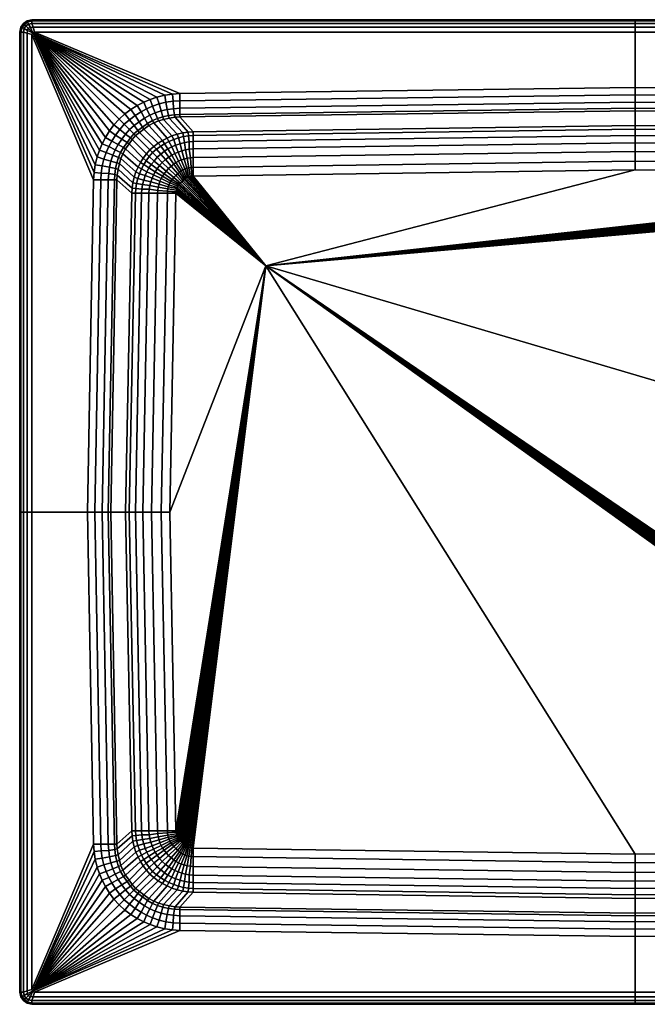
# Model space of a CAD drawing. Extents: x 0 to 1000, y 0 to 800.
# Tile 1 of 2: x 0 to 510, y 0 to 800. Entities that reach past the tile are written whole.
import ezdxf

# ---------------------------------------------------------------- set-up
doc = ezdxf.new("R2010")
doc.units = 0
doc.header["$MEASUREMENT"] = 0
doc.layers.get('0').update_dxf_attribs({"linetype": 'CONTINUOUS'})

msp = doc.modelspace()

# ---------------------------------------------------------------- meshes
mesh = msp.add_polyface()
corners = [(7.2601, 796.358, 208), (6.0193, 799.166, 211), (10, 800, 211), (10, 797, 208), (5, 795, 208), (3, 797, 211), (5.994, 799.15, 230), (10, 800, 230), (3, 797, 230), (6.3843, 798.035, 234), (10, 799, 234), (4, 796, 234), (7.2445, 796.352, 237), (10, 797, 237), (5, 795, 237), (8.6834, 793.624, 239), (11, 794, 239), (7, 793, 239), (10.7179, 789.224, 240), (12, 790, 240), (3, 790, 208), (0, 790, 211), (0.8343, 793.981, 211), (3.6416, 792.74, 208), (0, 790, 230), (0.8497, 794.006, 230), (1, 790, 234), (1.9645, 793.616, 234), (3, 790, 237), (3.6478, 792.756, 237), (6, 789, 239), (6.3759, 791.317, 239), (10, 788, 240), (60.4975, 675.893, 240), (60, 670, 240), (61.4099, 682.185, 240), (62.9306, 688.477, 240), (64.7554, 693.956, 240), (66.9992, 699.167, 240), (69.7229, 704.409, 240), (5.994, 799.15), (6.0193, 799.166, 205), (10, 800, 205), (10, 800), (3, 797), (3, 797, 205), (7.2445, 796.352, 208), (0, 790), (0, 790, 205), (0.8343, 793.981, 205), (0.8497, 794.006), (3.6478, 792.755, 208)]
mesh.append_faces([[corners[k] for k in face] for face in [(0, 1, 2, 3), (4, 5, 1, 0), (1, 6, 7, 2), (5, 8, 6, 1), (6, 9, 10, 7), (8, 11, 9, 6), (9, 12, 13, 10), (11, 14, 12, 9), (12, 15, 16, 13), (14, 17, 15, 12), (15, 18, 19, 16), (17, 18, 15), (20, 21, 22, 23), (4, 23, 22, 5), (21, 24, 25, 22), (5, 22, 25, 8), (24, 26, 27, 25), (8, 25, 27, 11), (26, 28, 29, 27), (11, 27, 29, 14), (28, 30, 31, 29), (14, 29, 31, 17), (30, 32, 18, 31), (17, 31, 18), (33, 18, 32, 34), (35, 18, 33), (36, 18, 35), (37, 18, 36), (38, 18, 37), (39, 18, 38), (40, 41, 42, 43), (44, 45, 41, 40), (41, 46, 3, 42), (45, 4, 46, 41), (47, 48, 49, 50), (50, 49, 45, 44), (48, 20, 51, 49), (49, 51, 4, 45)]])
mesh = msp.add_polyface()
corners = [(10, 797, 208), (10, 800, 211), (500, 800, 211), (500, 797, 208), (10, 800, 230), (500, 800, 230), (10, 799, 234), (500, 799, 234), (10, 797, 237), (500, 797, 237), (11, 794, 239), (500, 794, 239), (12, 790, 240), (500, 790, 240), (130, 740, 240), (500, 745, 240), (130, 734, 239), (500, 739, 239), (130, 728, 236), (500, 733, 236), (124.614, 733.724, 239), (125.02, 727.641, 236), (130, 723, 231), (500, 728, 231), (125.828, 722.715, 231), (130, 721, 225), (500, 726, 225), (126.332, 720.7, 225), (141, 709, 130), (500, 714, 130), (136.778, 708.648, 130), (121.34, 719.98, 225), (132.487, 707.98, 130), (141, 706, 116), (500, 711, 116), (137.168, 705.642, 116), (132.988, 705.03, 116), (128.029, 706.867, 130), (129.032, 704.084, 116), (141, 701, 104), (500, 706, 104), (137.725, 700.688, 104), (133.88, 700.187, 104), (130.42, 699.179, 104), (125.132, 702.748, 116), (126.686, 698.01, 104), (141, 695, 97), (500, 700, 97), (137.831, 694.765, 97), (134.71, 694.375, 97), (131.646, 693.54, 97), (128.804, 692.483, 97), (141, 688, 93), (500, 693, 93), (138.778, 687.79, 93), (136.159, 687.512, 93), (133.652, 686.788, 93), (131.255, 686.064, 93), (126.129, 691.369, 97), (129, 685, 93), (10, 800), (10, 800, 205), (500, 800, 205), (500, 800)]
mesh.append_faces([[corners[k] for k in face] for face in [(0, 1, 2, 3), (1, 4, 5, 2), (4, 6, 7, 5), (6, 8, 9, 7), (8, 10, 11, 9), (10, 12, 13, 11), (14, 15, 13, 12), (15, 14, 16, 17), (17, 16, 18, 19), (16, 20, 21, 18), (19, 18, 22, 23), (18, 21, 24, 22), (23, 22, 25, 26), (22, 24, 27, 25), (26, 25, 28, 29), (25, 27, 30, 28), (27, 31, 32, 30), (29, 28, 33, 34), (28, 30, 35, 33), (30, 32, 36, 35), (32, 37, 38, 36), (34, 33, 39, 40), (33, 35, 41, 39), (35, 36, 42, 41), (36, 38, 43, 42), (38, 44, 45, 43), (40, 39, 46, 47), (39, 41, 48, 46), (41, 42, 49, 48), (42, 43, 50, 49), (43, 45, 51, 50), (47, 46, 52, 53), (46, 48, 54, 52), (48, 49, 55, 54), (49, 50, 56, 55), (50, 51, 57, 56), (51, 58, 59, 57), (60, 61, 62, 63), (61, 0, 3, 62)]])
mesh = msp.add_polyface()
corners = [(873, 659, 90), (200, 600, 90), (878, 400, 90), (872.866, 660.004, 90), (872.64, 661.421, 90), (872.287, 662.837, 90), (871.965, 663.642, 90), (871.451, 664.639, 90), (870.772, 665.606, 90), (870.149, 666.406, 90), (869.325, 667.274, 90), (868.279, 668.364, 90), (870, 740, 240), (500, 745, 240), (500, 739, 239), (870, 734, 239), (500, 733, 236), (870, 728, 236), (500, 728, 231), (870, 723, 231), (500, 726, 225), (870, 721, 225), (500, 714, 130), (859, 709, 130), (500, 711, 116), (859, 706, 116), (500, 706, 104), (859, 701, 104), (500, 700, 97), (859, 695, 97), (500, 693, 93), (859, 688, 93), (500, 685, 91), (859, 680, 91), (500, 678, 90), (859, 673, 90), (860.004, 672.866, 90), (861.421, 672.64, 90), (862.837, 672.287, 90), (863.642, 671.965, 90), (864.639, 671.451, 90), (865.585, 670.832, 90), (866.409, 670.121, 90), (867.299, 669.32, 90), (988, 790, 240), (500, 790, 240), (500, 797, 208), (500, 800, 211), (990, 800, 211), (990, 797, 208), (500, 800, 230), (990, 800, 230), (500, 799, 234), (990, 799, 234), (500, 797, 237), (990, 797, 237), (500, 794, 239), (989, 794, 239)]
mesh.append_faces([[corners[k] for k in face] for face in [(0, 1, 2), (3, 1, 0), (4, 1, 3), (5, 1, 4), (6, 1, 5), (7, 1, 6), (8, 1, 7), (9, 1, 8), (10, 1, 9), (11, 1, 10), (12, 13, 14, 15), (15, 14, 16, 17), (17, 16, 18, 19), (19, 18, 20, 21), (21, 20, 22, 23), (23, 22, 24, 25), (25, 24, 26, 27), (27, 26, 28, 29), (29, 28, 30, 31), (31, 30, 32, 33), (33, 32, 34, 35), (35, 34, 1), (36, 35, 1), (37, 36, 1), (38, 37, 1), (39, 38, 1), (40, 39, 1), (41, 40, 1), (42, 41, 1), (43, 42, 1), (11, 43, 1), (13, 12, 44, 45), (46, 47, 48, 49), (47, 50, 51, 48), (50, 52, 53, 51), (52, 54, 55, 53), (54, 56, 57, 55), (56, 45, 44, 57)]])
mesh = msp.add_polyface()
corners = [(873.217, 673.318, 91), (868.279, 668.364, 90), (869.325, 667.274, 90), (874.799, 671.686, 91), (874.98, 727.641, 236), (870, 728, 236), (870, 723, 231), (874.172, 722.715, 231), (870, 721, 225), (873.668, 720.7, 225), (859, 709, 130), (863.222, 708.648, 130), (878.66, 719.98, 225), (867.513, 707.98, 130), (859, 706, 116), (862.832, 705.642, 116), (867.012, 705.03, 116), (870.968, 704.084, 116), (871.971, 706.867, 130), (859, 701, 104), (862.275, 700.688, 104), (866.12, 700.187, 104), (869.58, 699.179, 104), (873.314, 698.01, 104), (874.868, 702.748, 116), (859, 695, 97), (862.169, 694.765, 97), (865.29, 694.375, 97), (868.354, 693.54, 97), (871.196, 692.483, 97), (859, 688, 93), (861.222, 687.79, 93), (863.841, 687.512, 93), (866.349, 686.788, 93), (868.745, 686.064, 93), (873.871, 691.369, 97), (871, 685, 93), (859, 680, 91), (860.777, 679.875, 91), (862.483, 679.65, 91), (864.253, 679.297, 91), (865.847, 678.822, 91), (867.504, 678.01, 91), (873, 684, 93), (868.745, 677.152, 91), (874.874, 682.669, 93), (870.193, 676.094, 91), (859, 673, 90), (860.004, 672.866, 90), (861.421, 672.64, 90), (862.837, 672.287, 90), (863.642, 671.965, 90), (864.639, 671.451, 90), (865.585, 670.832, 90), (866.409, 670.121, 90), (871.61, 674.793, 91), (867.299, 669.32, 90), (500, 800), (500, 800, 205), (990, 800, 205), (990, 800), (500, 797, 208), (990, 797, 208)]
mesh.append_faces([[corners[k] for k in face] for face in [(0, 1, 2, 3), (4, 5, 6, 7), (7, 6, 8, 9), (9, 8, 10, 11), (12, 9, 11, 13), (11, 10, 14, 15), (13, 11, 15, 16), (13, 16, 17, 18), (15, 14, 19, 20), (16, 15, 20, 21), (16, 21, 22, 17), (17, 22, 23, 24), (20, 19, 25, 26), (21, 20, 26, 27), (22, 21, 27, 28), (23, 22, 28, 29), (26, 25, 30, 31), (27, 26, 31, 32), (28, 27, 32, 33), (29, 28, 33, 34), (35, 29, 34, 36), (31, 30, 37, 38), (32, 31, 38, 39), (33, 32, 39, 40), (34, 33, 40, 41), (36, 34, 41, 42), (43, 36, 42, 44), (45, 43, 44, 46), (38, 37, 47, 48), (39, 38, 48, 49), (40, 39, 49, 50), (41, 40, 50, 51), (42, 41, 51, 52), (44, 42, 52, 53), (46, 44, 53, 54), (55, 46, 54, 56), (0, 55, 56, 1), (57, 58, 59, 60), (58, 61, 62, 59)]])
mesh = msp.add_polyface()
corners = [(55, 400, 240), (61, 400, 239), (66, 670, 239), (60, 670, 240), (66.276, 675.386, 239), (60.4975, 675.893, 240), (67, 400, 236), (72, 670, 236), (72.3587, 674.98, 236), (72, 400, 231), (77, 670, 231), (77.2852, 674.172, 231), (74, 400, 225), (79, 670, 225), (79.3002, 673.668, 225), (86, 400, 130), (91, 659, 130), (91.3516, 663.222, 130), (92.0196, 667.513, 130), (80.0205, 678.66, 225), (93.133, 671.971, 130), (80.9776, 683.248, 225), (89, 400, 116), (94, 659, 116), (94.3576, 662.832, 116), (94.97, 667.012, 116), (95.9163, 670.968, 116), (97.2523, 674.868, 116), (94.4133, 676.261, 130), (94, 400, 104), (99, 659, 104), (99.312, 662.275, 104), (99.813, 666.12, 104), (100.821, 669.58, 104), (101.99, 673.314, 104), (100, 400, 97), (105, 659, 97), (105.235, 662.169, 97), (105.625, 665.29, 97), (106.46, 668.354, 97), (107.517, 671.196, 97), (108.631, 673.871, 97), (103.381, 676.434, 104), (107, 400, 93), (112, 659, 93), (3, 400, 208), (0, 400, 211), (0, 790, 211), (3, 790, 208), (0, 400, 230), (0, 790, 230), (1, 400, 234), (1, 790, 234), (3, 400, 237), (3, 790, 237), (6, 400, 239), (6, 789, 239), (10, 400, 240), (10, 788, 240), (0, 400), (0, 400, 205), (0, 790, 205), (0, 790)]
mesh.append_faces([[corners[k] for k in face] for face in [(0, 1, 2, 3), (3, 2, 4, 5), (1, 6, 7, 2), (2, 7, 8, 4), (6, 9, 10, 7), (7, 10, 11, 8), (9, 12, 13, 10), (10, 13, 14, 11), (12, 15, 16, 13), (13, 16, 17, 14), (14, 17, 18, 19), (19, 18, 20, 21), (15, 22, 23, 16), (16, 23, 24, 17), (17, 24, 25, 18), (18, 25, 26, 20), (20, 26, 27, 28), (22, 29, 30, 23), (23, 30, 31, 24), (24, 31, 32, 25), (25, 32, 33, 26), (26, 33, 34, 27), (29, 35, 36, 30), (30, 36, 37, 31), (31, 37, 38, 32), (32, 38, 39, 33), (33, 39, 40, 34), (34, 40, 41, 42), (35, 43, 44, 36), (45, 46, 47, 48), (46, 49, 50, 47), (49, 51, 52, 50), (51, 53, 54, 52), (53, 55, 56, 54), (55, 57, 58, 56), (3, 58, 57, 0), (59, 60, 61, 62), (60, 45, 48, 61)]])
mesh = msp.add_polyface()
corners = [(124.107, 739.502, 240), (130, 740, 240), (12, 790, 240), (10.7179, 789.224, 240), (117.815, 738.59, 240), (111.523, 737.069, 240), (106.044, 735.245, 240), (100.833, 733.001, 240), (95.5914, 730.277, 240), (90.2518, 726.987, 240), (85.5451, 723.383, 240), (80.8306, 719.095, 240), (103.087, 727.601, 239), (108.029, 729.717, 239), (98.5949, 725.149, 239), (93.7492, 722.024, 239), (89.3328, 718.715, 239), (85, 715, 239), (101.423, 719.953, 236), (105.71, 722.392, 236), (97, 717, 236), (93, 714, 236), (89.2534, 710.865, 236), (103.834, 715.652, 231), (108, 718, 231), (99.6927, 712.799, 231), (96.0764, 709.961, 231), (92.8, 707.2, 231), (104.896, 713.989, 225), (108.914, 716.139, 225), (100.812, 711.165, 225), (97.2532, 708.47, 225), (94.2, 705.8, 225), (109, 697, 130), (112.427, 699.575, 130), (69.7229, 704.409, 240), (74.8509, 701.405, 239), (77.9761, 706.251, 239), (73.0133, 709.748, 240), (81.2851, 710.667, 239), (76.6165, 714.455, 240), (80.0471, 698.577, 236), (83, 703, 236), (86, 707, 236), (87.2008, 700.307, 231), (90.0394, 703.924, 231), (91.5304, 702.747, 225)]
mesh.append_faces([[corners[k] for k in face] for face in [(0, 1, 2, 3), (4, 0, 3), (5, 4, 3), (6, 5, 3), (7, 6, 3), (8, 7, 3), (9, 8, 3), (10, 9, 3), (11, 10, 3), (6, 7, 12, 13), (7, 8, 14, 12), (8, 9, 15, 14), (9, 10, 16, 15), (10, 11, 17, 16), (12, 14, 18, 19), (14, 15, 20, 18), (15, 16, 21, 20), (16, 17, 22, 21), (19, 18, 23, 24), (18, 20, 25, 23), (20, 21, 26, 25), (21, 22, 27, 26), (24, 23, 28, 29), (23, 25, 30, 28), (25, 26, 31, 30), (26, 27, 32, 31), (30, 31, 33, 34), (35, 36, 37, 38), (38, 37, 39, 40), (40, 39, 17, 11), (36, 41, 42, 37), (37, 42, 43, 39), (39, 43, 22, 17), (42, 44, 45, 43), (43, 45, 27, 22), (45, 46, 32, 27), (38, 3, 35), (40, 3, 38), (11, 3, 40)]])
mesh = msp.add_polyface()
corners = [(130, 740, 240), (124.107, 739.502, 240), (124.614, 733.724, 239), (130, 734, 239), (117.815, 738.59, 240), (118.627, 732.913, 239), (111.523, 737.069, 240), (113.273, 731.53, 239), (106.044, 735.245, 240), (108.029, 729.717, 239), (119.828, 726.997, 236), (125.02, 727.641, 236), (115, 726, 236), (110.096, 724.276, 236), (103.087, 727.601, 239), (105.71, 722.392, 236), (120.836, 722.045, 231), (125.828, 722.715, 231), (116.248, 721.088, 231), (112.012, 719.728, 231), (108, 718, 231), (121.34, 719.98, 225), (126.332, 720.7, 225), (116.752, 719.022, 225), (112.869, 717.813, 225), (108.914, 716.139, 225), (128.029, 706.867, 130), (132.487, 707.98, 130), (123.739, 705.587, 130), (119.727, 703.861, 130), (104.896, 713.989, 225), (115.937, 701.801, 130), (100.812, 711.165, 225), (112.427, 699.575, 130), (125.132, 702.748, 116), (129.032, 704.084, 116), (121.287, 701.078, 116), (117.771, 699.235, 116), (114.595, 697.287, 116), (109, 697, 130), (111.251, 694.837, 116), (105.793, 694.183, 130), (108, 692, 116), (123.566, 696.619, 104), (126.686, 698.01, 104), (120.39, 695.06, 104), (117.548, 693.112, 104), (114.817, 690.829, 104), (111.749, 688.188, 104), (126.129, 691.369, 97), (128.804, 692.483, 97), (123.51, 689.922, 97), (121.17, 688.363, 97), (118.439, 686.415, 97), (127, 684, 93), (129, 685, 93), (105.163, 688.749, 116), (109.171, 685.183, 104)]
mesh.append_faces([[corners[k] for k in face] for face in [(0, 1, 2, 3), (1, 4, 5, 2), (4, 6, 7, 5), (6, 8, 9, 7), (2, 5, 10, 11), (5, 7, 12, 10), (7, 9, 13, 12), (9, 14, 15, 13), (11, 10, 16, 17), (10, 12, 18, 16), (12, 13, 19, 18), (13, 15, 20, 19), (17, 16, 21, 22), (16, 18, 23, 21), (18, 19, 24, 23), (19, 20, 25, 24), (21, 23, 26, 27), (23, 24, 28, 26), (24, 25, 29, 28), (25, 30, 31, 29), (30, 32, 33, 31), (26, 28, 34, 35), (28, 29, 36, 34), (29, 31, 37, 36), (31, 33, 38, 37), (33, 39, 40, 38), (39, 41, 42, 40), (34, 36, 43, 44), (36, 37, 45, 43), (37, 38, 46, 45), (38, 40, 47, 46), (40, 42, 48, 47), (44, 43, 49, 50), (43, 45, 51, 49), (45, 46, 52, 51), (46, 47, 53, 52), (49, 51, 54, 55), (56, 57, 48, 42)]])
mesh = msp.add_polyface()
corners = [(97.2532, 708.47, 225), (94.2, 705.8, 225), (105.793, 694.183, 130), (109, 697, 130), (60.4975, 675.893, 240), (66.276, 675.386, 239), (67.0871, 681.373, 239), (61.4099, 682.185, 240), (68.4698, 686.727, 239), (62.9306, 688.477, 240), (70.2833, 691.971, 239), (64.7554, 693.956, 240), (72.399, 696.913, 239), (66.9992, 699.167, 240), (74.8509, 701.405, 239), (69.7229, 704.409, 240), (72.3587, 674.98, 236), (73.0034, 680.172, 236), (74, 685, 236), (75.7236, 689.904, 236), (77.6084, 694.29, 236), (80.0471, 698.577, 236), (77.2852, 674.172, 231), (77.9551, 679.164, 231), (78.9122, 683.752, 231), (80.2723, 687.988, 231), (82, 692, 231), (84.348, 696.166, 231), (87.2008, 700.307, 231), (83, 703, 236), (79.3002, 673.668, 225), (80.0205, 678.66, 225), (80.9776, 683.248, 225), (82.1865, 687.131, 225), (83.8606, 691.086, 225), (86.011, 695.104, 225), (88.8352, 699.188, 225), (91.5304, 702.747, 225), (90.0394, 703.924, 231), (93.133, 671.971, 130), (94.4133, 676.261, 130), (96.139, 680.273, 130), (98.1987, 684.063, 130), (100.425, 687.573, 130), (103, 691, 130), (97.2523, 674.868, 116), (98.9223, 678.713, 116), (100.765, 682.229, 116), (102.713, 685.406, 116), (105.163, 688.749, 116), (108, 692, 116), (101.99, 673.314, 104), (103.381, 676.434, 104), (104.94, 679.61, 104), (106.888, 682.452, 104), (109.171, 685.183, 104)]
mesh.append_faces([[corners[k] for k in face] for face in [(0, 1, 2, 3), (4, 5, 6, 7), (7, 6, 8, 9), (9, 8, 10, 11), (11, 10, 12, 13), (13, 12, 14, 15), (5, 16, 17, 6), (6, 17, 18, 8), (8, 18, 19, 10), (10, 19, 20, 12), (12, 20, 21, 14), (16, 22, 23, 17), (17, 23, 24, 18), (18, 24, 25, 19), (19, 25, 26, 20), (20, 26, 27, 21), (21, 27, 28, 29), (22, 30, 31, 23), (23, 31, 32, 24), (24, 32, 33, 25), (25, 33, 34, 26), (26, 34, 35, 27), (27, 35, 36, 28), (28, 36, 37, 38), (32, 39, 40, 33), (33, 40, 41, 34), (34, 41, 42, 35), (35, 42, 43, 36), (36, 43, 44, 37), (37, 44, 2, 1), (40, 45, 46, 41), (41, 46, 47, 42), (42, 47, 48, 43), (43, 48, 49, 44), (44, 49, 50, 2), (45, 51, 52, 46), (46, 52, 53, 47), (47, 53, 54, 48), (48, 54, 55, 49)]])
mesh = msp.add_polyface()
corners = [(114.817, 690.829, 104), (111.749, 688.188, 104), (115.795, 684.1, 97), (118.439, 686.415, 97), (123.51, 689.922, 97), (121.17, 688.363, 97), (125.126, 682.669, 93), (127, 684, 93), (123, 681, 93), (120.796, 679.15, 93), (128.39, 674.793, 91), (129.807, 676.094, 91), (126.783, 673.318, 91), (103.381, 676.434, 104), (108.631, 673.871, 97), (110.078, 676.49, 97), (104.94, 679.61, 104), (111.637, 678.83, 97), (106.888, 682.452, 104), (113.585, 681.561, 97), (109.171, 685.183, 104), (105, 659, 97), (112, 659, 93), (112.21, 661.222, 93), (105.235, 662.169, 97), (112.488, 663.841, 93), (105.625, 665.29, 97), (113.212, 666.349, 93), (106.46, 668.354, 97), (113.936, 668.745, 93), (107.517, 671.196, 97), (115, 671, 93), (116, 673, 93), (117.331, 674.874, 93), (119, 677, 93), (107, 400, 93), (115, 400, 91), (120, 659, 91), (120.125, 660.777, 91), (120.35, 662.483, 91), (120.703, 664.253, 91), (121.178, 665.847, 91), (121.99, 667.504, 91), (122.848, 668.745, 91), (123.906, 670.193, 91), (125.201, 671.686, 91), (122, 400, 90), (127, 659, 90), (127.134, 660.004, 90), (127.36, 661.421, 90), (127.713, 662.837, 90), (128.035, 663.642, 90), (128.549, 664.639, 90), (129.228, 665.606, 90), (129.851, 666.406, 90), (130.675, 667.274, 90)]
mesh.append_faces([[corners[k] for k in face] for face in [(0, 1, 2, 3), (4, 5, 6, 7), (5, 3, 8, 6), (3, 2, 9, 8), (6, 8, 10, 11), (8, 9, 12, 10), (13, 14, 15, 16), (16, 15, 17, 18), (18, 17, 19, 20), (20, 19, 2, 1), (21, 22, 23, 24), (24, 23, 25, 26), (26, 25, 27, 28), (28, 27, 29, 30), (30, 29, 31, 14), (14, 31, 32, 15), (15, 32, 33, 17), (17, 33, 34, 19), (19, 34, 9, 2), (35, 36, 37, 22), (22, 37, 38, 23), (23, 38, 39, 25), (25, 39, 40, 27), (27, 40, 41, 29), (29, 41, 42, 31), (31, 42, 43, 32), (32, 43, 44, 33), (33, 44, 45, 34), (34, 45, 12, 9), (36, 46, 47, 37), (37, 47, 48, 38), (38, 48, 49, 39), (40, 39, 49, 50), (41, 40, 50, 51), (42, 41, 51, 52), (43, 42, 52, 53), (44, 43, 53, 54), (45, 44, 54, 55)]])
mesh = msp.add_polyface()
corners = [(141, 688, 93), (141, 680, 91), (500, 685, 91), (500, 693, 93), (138.778, 687.79, 93), (139.223, 679.875, 91), (136.159, 687.512, 93), (137.517, 679.65, 91), (133.652, 686.788, 93), (135.747, 679.297, 91), (131.255, 686.064, 93), (134.153, 678.822, 91), (129, 685, 93), (132.496, 678.01, 91), (127, 684, 93), (131.255, 677.152, 91), (125.126, 682.669, 93), (129.807, 676.094, 91), (141, 673, 90), (500, 678, 90), (139.996, 672.866, 90), (138.579, 672.64, 90), (137.163, 672.287, 90), (136.358, 671.965, 90), (135.361, 671.451, 90), (134.415, 670.832, 90), (133.591, 670.121, 90), (128.39, 674.793, 91), (132.701, 669.32, 90), (126.783, 673.318, 91), (131.721, 668.364, 90), (200, 600, 90), (125.201, 671.686, 91), (130.675, 667.274, 90), (122, 400, 90), (127, 659, 90), (127.134, 660.004, 90), (127.36, 661.421, 90), (127.713, 662.837, 90), (128.035, 663.642, 90), (128.549, 664.639, 90), (129.228, 665.606, 90), (129.851, 666.406, 90)]
mesh.append_faces([[corners[k] for k in face] for face in [(0, 1, 2, 3), (0, 4, 5, 1), (4, 6, 7, 5), (6, 8, 9, 7), (8, 10, 11, 9), (10, 12, 13, 11), (12, 14, 15, 13), (14, 16, 17, 15), (1, 18, 19, 2), (5, 20, 18, 1), (7, 21, 20, 5), (9, 22, 21, 7), (11, 23, 22, 9), (13, 24, 23, 11), (15, 25, 24, 13), (17, 26, 25, 15), (27, 28, 26, 17), (29, 30, 28, 27), (18, 31, 19), (20, 31, 18), (21, 31, 20), (22, 31, 21), (23, 31, 22), (24, 31, 23), (25, 31, 24), (26, 31, 25), (28, 31, 26), (30, 31, 28), (29, 32, 33, 30), (34, 31, 35), (36, 35, 31), (37, 36, 31), (38, 37, 31), (39, 38, 31), (40, 39, 31), (41, 40, 31), (42, 41, 31), (33, 42, 31), (30, 33, 31)]])
mesh = msp.add_polyface()
corners = [(112, 141, 93), (120, 141, 91), (115, 400, 91), (107, 400, 93), (112.21, 138.778, 93), (120.125, 139.223, 91), (112.488, 136.159, 93), (120.35, 137.517, 91), (113.212, 133.652, 93), (120.703, 135.747, 91), (113.936, 131.255, 93), (121.178, 134.153, 91), (115, 129, 93), (121.99, 132.496, 91), (116, 127, 93), (122.848, 131.255, 91), (117.331, 125.126, 93), (123.906, 129.807, 91), (127, 141, 90), (122, 400, 90), (127.134, 139.996, 90), (127.36, 138.579, 90), (127.713, 137.163, 90), (128.035, 136.358, 90), (128.549, 135.361, 90), (129.228, 134.394, 90), (129.851, 133.594, 90), (125.201, 128.314, 91), (130.675, 132.726, 90), (126.783, 126.682, 91), (131.721, 131.636, 90), (200, 600, 90), (128.39, 125.207, 91), (132.701, 130.68, 90), (141, 127, 90), (500, 122, 90), (139.996, 127.134, 90), (138.579, 127.36, 90), (137.163, 127.713, 90), (136.358, 128.035, 90), (135.361, 128.549, 90), (134.415, 129.168, 90), (133.591, 129.879, 90)]
mesh.append_faces([[corners[k] for k in face] for face in [(0, 1, 2, 3), (4, 5, 1, 0), (6, 7, 5, 4), (6, 8, 9, 7), (8, 10, 11, 9), (10, 12, 13, 11), (12, 14, 15, 13), (14, 16, 17, 15), (1, 18, 19, 2), (5, 20, 18, 1), (7, 21, 20, 5), (7, 9, 22, 21), (9, 11, 23, 22), (11, 13, 24, 23), (13, 15, 25, 24), (15, 17, 26, 25), (17, 27, 28, 26), (27, 29, 30, 28), (18, 31, 19), (20, 31, 18), (21, 31, 20), (22, 31, 21), (23, 31, 22), (24, 31, 23), (25, 31, 24), (26, 31, 25), (28, 31, 26), (30, 31, 28), (32, 33, 30, 29), (34, 35, 31), (36, 34, 31), (37, 36, 31), (38, 37, 31), (39, 38, 31), (40, 39, 31), (41, 40, 31), (42, 41, 31), (33, 42, 31), (30, 33, 31)]])
mesh = msp.add_polyface()
corners = [(859, 112, 93), (859, 120, 91), (500, 115, 91), (500, 107, 93), (861.222, 112.21, 93), (860.777, 120.125, 91), (863.841, 112.488, 93), (862.483, 120.35, 91), (866.349, 113.212, 93), (864.253, 120.703, 91), (868.745, 113.936, 93), (865.847, 121.178, 91), (871, 115, 93), (867.504, 121.99, 91), (873, 116, 93), (868.745, 122.848, 91), (859, 127, 90), (500, 122, 90), (860.004, 127.134, 90), (861.421, 127.36, 90), (862.837, 127.713, 90), (863.642, 128.035, 90), (864.639, 128.549, 90), (865.585, 129.168, 90), (870.193, 123.906, 91), (866.409, 129.879, 90), (871.61, 125.207, 91), (867.299, 130.68, 90), (873.217, 126.682, 91), (868.279, 131.636, 90), (200, 600, 90), (874.799, 128.314, 91), (869.325, 132.726, 90), (873, 141, 90), (878, 400, 90), (872.866, 139.996, 90), (872.64, 138.579, 90), (872.287, 137.163, 90), (871.965, 136.358, 90), (871.451, 135.361, 90), (870.772, 134.394, 90), (870.149, 133.594, 90)]
mesh.append_faces([[corners[k] for k in face] for face in [(0, 1, 2, 3), (4, 5, 1, 0), (6, 7, 5, 4), (8, 9, 7, 6), (10, 11, 9, 8), (12, 13, 11, 10), (14, 15, 13, 12), (1, 16, 17, 2), (5, 18, 16, 1), (7, 19, 18, 5), (9, 20, 19, 7), (11, 21, 20, 9), (13, 22, 21, 11), (15, 23, 22, 13), (24, 25, 23, 15), (26, 27, 25, 24), (28, 29, 27, 26), (16, 30, 17), (18, 30, 16), (19, 30, 18), (20, 30, 19), (21, 30, 20), (22, 30, 21), (23, 30, 22), (25, 30, 23), (27, 30, 25), (29, 30, 27), (28, 31, 32, 29), (33, 34, 30), (35, 33, 30), (36, 35, 30), (37, 36, 30), (38, 37, 30), (39, 38, 30), (40, 39, 30), (41, 40, 30), (32, 41, 30), (29, 32, 30)]])
mesh = msp.add_polyface()
corners = [(55, 400, 240), (10, 400, 240), (10, 12, 240), (60, 130, 240), (3, 10, 208), (0, 10, 211), (0, 400, 211), (3, 400, 208), (0, 10, 230), (0, 400, 230), (1, 10, 234), (1, 400, 234), (3, 10, 237), (3, 400, 237), (6, 11, 239), (6, 400, 239), (66, 130, 239), (61, 400, 239), (72, 130, 236), (67, 400, 236), (66.276, 124.614, 239), (72.3587, 125.02, 236), (77, 130, 231), (72, 400, 231), (77.2852, 125.828, 231), (79, 130, 225), (74, 400, 225), (79.3002, 126.332, 225), (91, 141, 130), (86, 400, 130), (91.3516, 136.778, 130), (80.0205, 121.34, 225), (92.0196, 132.487, 130), (94, 141, 116), (89, 400, 116), (94.3576, 137.168, 116), (94.97, 132.988, 116), (93.133, 128.029, 130), (95.9163, 129.032, 116), (99, 141, 104), (94, 400, 104), (99.312, 137.725, 104), (99.813, 133.88, 104), (100.821, 130.42, 104), (97.2523, 125.132, 116), (101.99, 126.686, 104), (105, 141, 97), (100, 400, 97), (105.235, 137.831, 97), (105.625, 134.71, 97), (106.46, 131.646, 97), (107.517, 128.804, 97), (112, 141, 93), (107, 400, 93), (112.21, 138.778, 93), (112.488, 136.159, 93), (113.212, 133.652, 93), (113.936, 131.255, 93), (108.631, 126.129, 97), (115, 129, 93), (0, 10), (0, 10, 205), (0, 400, 205), (0, 400)]
mesh.append_faces([[corners[k] for k in face] for face in [(0, 1, 2, 3), (4, 5, 6, 7), (5, 8, 9, 6), (8, 10, 11, 9), (10, 12, 13, 11), (12, 14, 15, 13), (14, 2, 1, 15), (3, 16, 17, 0), (16, 18, 19, 17), (20, 21, 18, 16), (18, 22, 23, 19), (21, 24, 22, 18), (22, 25, 26, 23), (24, 27, 25, 22), (25, 28, 29, 26), (27, 30, 28, 25), (31, 32, 30, 27), (28, 33, 34, 29), (30, 35, 33, 28), (32, 36, 35, 30), (32, 37, 38, 36), (33, 39, 40, 34), (35, 41, 39, 33), (36, 42, 41, 35), (36, 38, 43, 42), (38, 44, 45, 43), (39, 46, 47, 40), (41, 48, 46, 39), (42, 49, 48, 41), (42, 43, 50, 49), (43, 45, 51, 50), (46, 52, 53, 47), (48, 54, 52, 46), (49, 55, 54, 48), (49, 50, 56, 55), (50, 51, 57, 56), (51, 58, 59, 57), (60, 61, 62, 63), (61, 4, 7, 62)]])
mesh = msp.add_polyface()
corners = [(60, 130, 240), (10, 12, 240), (10.7179, 10.7758, 240), (60.4975, 124.107, 240), (61.4099, 117.815, 240), (62.9306, 111.523, 240), (64.7554, 106.044, 240), (66.9992, 100.833, 240), (69.7229, 95.5914, 240), (73.0133, 90.2518, 240), (76.6165, 85.5451, 240), (80.8306, 80.9053, 240), (72.399, 103.087, 239), (70.2833, 108.029, 239), (74.8509, 98.5949, 239), (77.9761, 93.7492, 239), (81.2851, 89.3328, 239), (85, 85, 239), (80.0471, 101.423, 236), (77.6084, 105.71, 236), (83, 97, 236), (86, 93, 236), (89.2534, 89.1348, 236), (84.348, 103.834, 231), (82, 108, 231), (87.2008, 99.6927, 231), (90.0394, 96.0764, 231), (92.8, 92.8, 231), (86.011, 104.896, 225), (83.8606, 108.914, 225), (88.8352, 100.812, 225), (91.5304, 97.2532, 225), (94.2, 94.2, 225), (103, 109, 130), (100.425, 112.427, 130), (95.5914, 69.7229, 240), (98.5949, 74.8509, 239), (93.7492, 77.9761, 239), (90.2518, 73.0133, 240), (89.3328, 81.2851, 239), (85.5451, 76.6165, 240), (101.423, 80.0471, 236), (97, 83, 236), (93, 86, 236), (99.6927, 87.2008, 231), (96.0764, 90.0394, 231), (97.2532, 91.5304, 225)]
mesh.append_faces([[corners[k] for k in face] for face in [(0, 1, 2, 3), (3, 2, 4), (5, 4, 2), (6, 5, 2), (7, 6, 2), (8, 7, 2), (9, 8, 2), (10, 9, 2), (11, 10, 2), (6, 7, 12, 13), (7, 8, 14, 12), (8, 9, 15, 14), (9, 10, 16, 15), (10, 11, 17, 16), (12, 14, 18, 19), (14, 15, 20, 18), (15, 16, 21, 20), (16, 17, 22, 21), (19, 18, 23, 24), (18, 20, 25, 23), (20, 21, 26, 25), (21, 22, 27, 26), (24, 23, 28, 29), (23, 25, 30, 28), (25, 26, 31, 30), (26, 27, 32, 31), (30, 31, 33, 34), (35, 36, 37, 38), (38, 37, 39, 40), (40, 39, 17, 11), (36, 41, 42, 37), (37, 42, 43, 39), (39, 43, 22, 17), (42, 44, 45, 43), (43, 45, 27, 22), (45, 46, 32, 27), (38, 2, 35), (40, 2, 38), (11, 2, 40)]])
mesh = msp.add_polyface()
corners = [(60.4975, 124.107, 240), (66.276, 124.614, 239), (66, 130, 239), (60, 130, 240), (61.4099, 117.815, 240), (67.0871, 118.627, 239), (62.9306, 111.523, 240), (68.4698, 113.273, 239), (64.7554, 106.044, 240), (70.2833, 108.029, 239), (73.0034, 119.828, 236), (72.3587, 125.02, 236), (74, 115, 236), (75.7236, 110.096, 236), (72.399, 103.087, 239), (77.6084, 105.71, 236), (77.9551, 120.836, 231), (77.2852, 125.828, 231), (78.9122, 116.248, 231), (80.2723, 112.012, 231), (82, 108, 231), (80.0205, 121.34, 225), (79.3002, 126.332, 225), (80.9776, 116.752, 225), (82.1865, 112.869, 225), (83.8606, 108.914, 225), (93.133, 128.029, 130), (92.0196, 132.487, 130), (94.4133, 123.739, 130), (96.139, 119.727, 130), (86.011, 104.896, 225), (98.1987, 115.937, 130), (88.8352, 100.812, 225), (100.425, 112.427, 130), (97.2523, 125.132, 116), (95.9163, 129.032, 116), (98.9223, 121.287, 116), (100.765, 117.771, 116), (102.713, 114.595, 116), (103, 109, 130), (105.163, 111.251, 116), (105.793, 105.817, 130), (108, 108, 116), (103.381, 123.566, 104), (101.99, 126.686, 104), (104.94, 120.39, 104), (106.888, 117.548, 104), (109.171, 114.817, 104), (111.749, 111.812, 104), (108.631, 126.129, 97), (107.517, 128.804, 97), (110.078, 123.51, 97), (111.637, 121.17, 97), (113.585, 118.439, 97), (116, 127, 93), (115, 129, 93), (111.251, 105.163, 116), (114.817, 109.171, 104)]
mesh.append_faces([[corners[k] for k in face] for face in [(0, 1, 2, 3), (4, 5, 1, 0), (4, 6, 7, 5), (6, 8, 9, 7), (5, 10, 11, 1), (5, 7, 12, 10), (7, 9, 13, 12), (9, 14, 15, 13), (10, 16, 17, 11), (10, 12, 18, 16), (12, 13, 19, 18), (13, 15, 20, 19), (16, 21, 22, 17), (16, 18, 23, 21), (18, 19, 24, 23), (19, 20, 25, 24), (21, 23, 26, 27), (23, 24, 28, 26), (24, 25, 29, 28), (25, 30, 31, 29), (30, 32, 33, 31), (26, 28, 34, 35), (28, 29, 36, 34), (29, 31, 37, 36), (31, 33, 38, 37), (33, 39, 40, 38), (39, 41, 42, 40), (34, 36, 43, 44), (36, 37, 45, 43), (37, 38, 46, 45), (38, 40, 47, 46), (40, 42, 48, 47), (44, 43, 49, 50), (43, 45, 51, 49), (45, 46, 52, 51), (46, 47, 53, 52), (49, 51, 54, 55), (56, 57, 48, 42)]])
mesh = msp.add_polyface()
corners = [(109.171, 114.817, 104), (111.749, 111.812, 104), (115.795, 115.9, 97), (113.585, 118.439, 97), (110.078, 123.51, 97), (111.637, 121.17, 97), (117.331, 125.126, 93), (116, 127, 93), (119, 123, 93), (120.796, 120.85, 93), (125.201, 128.314, 91), (123.906, 129.807, 91), (126.783, 126.682, 91), (123.566, 103.381, 104), (126.129, 108.631, 97), (123.51, 110.078, 97), (120.39, 104.94, 104), (121.17, 111.637, 97), (117.548, 106.888, 104), (118.439, 113.585, 97), (114.817, 109.171, 104), (141, 105, 97), (141, 112, 93), (138.778, 112.21, 93), (137.831, 105.235, 97), (136.159, 112.488, 93), (134.71, 105.625, 97), (133.652, 113.212, 93), (131.646, 106.46, 97), (131.255, 113.936, 93), (128.804, 107.517, 97), (129, 115, 93), (127, 116, 93), (125.126, 117.331, 93), (123, 119, 93), (500, 107, 93), (500, 115, 91), (141, 120, 91), (139.223, 120.125, 91), (137.517, 120.35, 91), (135.747, 120.703, 91), (134.153, 121.178, 91), (132.496, 121.99, 91), (131.255, 122.848, 91), (129.807, 123.906, 91), (128.39, 125.207, 91), (500, 122, 90), (141, 127, 90), (139.996, 127.134, 90), (138.579, 127.36, 90), (137.163, 127.713, 90), (136.358, 128.035, 90), (135.361, 128.549, 90), (134.415, 129.168, 90), (133.591, 129.879, 90), (132.701, 130.68, 90)]
mesh.append_faces([[corners[k] for k in face] for face in [(0, 1, 2, 3), (4, 5, 6, 7), (5, 3, 8, 6), (3, 2, 9, 8), (6, 8, 10, 11), (8, 9, 12, 10), (13, 14, 15, 16), (16, 15, 17, 18), (18, 17, 19, 20), (20, 19, 2, 1), (21, 22, 23, 24), (24, 23, 25, 26), (26, 25, 27, 28), (28, 27, 29, 30), (30, 29, 31, 14), (14, 31, 32, 15), (15, 32, 33, 17), (17, 33, 34, 19), (19, 34, 9, 2), (35, 36, 37, 22), (22, 37, 38, 23), (23, 38, 39, 25), (25, 39, 40, 27), (27, 40, 41, 29), (29, 41, 42, 31), (31, 42, 43, 32), (32, 43, 44, 33), (33, 44, 45, 34), (34, 45, 12, 9), (37, 36, 46, 47), (38, 37, 47, 48), (38, 48, 49, 39), (39, 49, 50, 40), (40, 50, 51, 41), (41, 51, 52, 42), (42, 52, 53, 43), (43, 53, 54, 44), (44, 54, 55, 45)]])
mesh = msp.add_polyface()
corners = [(500, 55, 240), (500, 61, 239), (130, 66, 239), (130, 60, 240), (124.614, 66.276, 239), (124.107, 60.4975, 240), (500, 67, 236), (130, 72, 236), (125.02, 72.3587, 236), (500, 72, 231), (130, 77, 231), (125.828, 77.2852, 231), (500, 74, 225), (130, 79, 225), (126.332, 79.3002, 225), (500, 86, 130), (141, 91, 130), (136.778, 91.3516, 130), (132.487, 92.0196, 130), (121.34, 80.0205, 225), (128.029, 93.133, 130), (116.752, 80.9776, 225), (500, 89, 116), (141, 94, 116), (137.168, 94.3576, 116), (132.988, 94.97, 116), (129.032, 95.9163, 116), (125.132, 97.2523, 116), (123.739, 94.4133, 130), (500, 94, 104), (141, 99, 104), (137.725, 99.312, 104), (133.88, 99.813, 104), (130.42, 100.821, 104), (126.686, 101.99, 104), (123.566, 103.381, 104), (121.287, 98.9223, 116), (500, 100, 97), (141, 105, 97), (137.831, 105.235, 97), (134.71, 105.625, 97), (131.646, 106.46, 97), (128.804, 107.517, 97), (126.129, 108.631, 97), (500, 107, 93), (141, 112, 93), (10, 3, 208), (500, 3, 208), (500, 0, 211), (10, 0, 211), (500, 0, 230), (10, 0, 230), (500, 1, 234), (10, 1, 234), (500, 3, 237), (10, 3, 237), (500, 6, 239), (11, 6, 239), (500, 10, 240), (12, 10, 240), (10, 0), (500, 0), (500, 0, 205), (10, 0, 205)]
mesh.append_faces([[corners[k] for k in face] for face in [(0, 1, 2, 3), (3, 2, 4, 5), (1, 6, 7, 2), (2, 7, 8, 4), (6, 9, 10, 7), (7, 10, 11, 8), (9, 12, 13, 10), (10, 13, 14, 11), (12, 15, 16, 13), (13, 16, 17, 14), (14, 17, 18, 19), (19, 18, 20, 21), (15, 22, 23, 16), (16, 23, 24, 17), (17, 24, 25, 18), (18, 25, 26, 20), (20, 26, 27, 28), (22, 29, 30, 23), (23, 30, 31, 24), (24, 31, 32, 25), (25, 32, 33, 26), (26, 33, 34, 27), (27, 34, 35, 36), (29, 37, 38, 30), (30, 38, 39, 31), (31, 39, 40, 32), (32, 40, 41, 33), (33, 41, 42, 34), (34, 42, 43, 35), (37, 44, 45, 38), (46, 47, 48, 49), (49, 48, 50, 51), (51, 50, 52, 53), (53, 52, 54, 55), (55, 54, 56, 57), (57, 56, 58, 59), (3, 59, 58, 0), (60, 61, 62, 63), (63, 62, 47, 46)]])
mesh = msp.add_polyface()
corners = [(500, 3, 208), (990, 3, 208), (990, 0, 211), (500, 0, 211), (990, 0, 230), (500, 0, 230), (990, 1, 234), (500, 1, 234), (990, 3, 237), (500, 3, 237), (989, 6, 239), (500, 6, 239), (988, 10, 240), (500, 10, 240), (500, 55, 240), (870, 60, 240), (870, 66, 239), (500, 61, 239), (870, 72, 236), (500, 67, 236), (870, 77, 231), (500, 72, 231), (874.98, 72.3587, 236), (874.172, 77.2852, 231), (870, 79, 225), (500, 74, 225), (873.668, 79.3002, 225), (859, 91, 130), (500, 86, 130), (863.222, 91.3516, 130), (878.66, 80.0205, 225), (867.513, 92.0196, 130), (859, 94, 116), (500, 89, 116), (862.832, 94.3576, 116), (867.012, 94.97, 116), (871.971, 93.133, 130), (870.968, 95.9163, 116), (859, 99, 104), (500, 94, 104), (862.275, 99.312, 104), (866.12, 99.813, 104), (869.58, 100.821, 104), (874.868, 97.2523, 116), (873.314, 101.99, 104), (859, 105, 97), (500, 100, 97), (862.169, 105.235, 97), (865.29, 105.625, 97), (868.354, 106.46, 97), (871.196, 107.517, 97), (859, 112, 93), (500, 107, 93), (861.222, 112.21, 93), (863.841, 112.488, 93), (866.349, 113.212, 93), (868.745, 113.936, 93), (873.871, 108.631, 97), (871, 115, 93), (500, 0), (990, 0), (990, 0, 205), (500, 0, 205)]
mesh.append_faces([[corners[k] for k in face] for face in [(0, 1, 2, 3), (3, 2, 4, 5), (5, 4, 6, 7), (7, 6, 8, 9), (9, 8, 10, 11), (11, 10, 12, 13), (14, 13, 12, 15), (15, 16, 17, 14), (16, 18, 19, 17), (18, 20, 21, 19), (22, 23, 20, 18), (20, 24, 25, 21), (23, 26, 24, 20), (24, 27, 28, 25), (26, 29, 27, 24), (30, 31, 29, 26), (27, 32, 33, 28), (29, 34, 32, 27), (31, 35, 34, 29), (31, 36, 37, 35), (32, 38, 39, 33), (34, 40, 38, 32), (35, 41, 40, 34), (35, 37, 42, 41), (37, 43, 44, 42), (38, 45, 46, 39), (40, 47, 45, 38), (41, 48, 47, 40), (41, 42, 49, 48), (42, 44, 50, 49), (45, 51, 52, 46), (47, 53, 51, 45), (48, 54, 53, 47), (49, 55, 54, 48), (50, 56, 55, 49), (57, 58, 56, 50), (59, 60, 61, 62), (62, 61, 1, 0)]])
mesh = msp.add_polyface()
corners = [(91.5304, 97.2532, 225), (94.2, 94.2, 225), (105.793, 105.817, 130), (103, 109, 130), (124.107, 60.4975, 240), (124.614, 66.276, 239), (118.627, 67.0871, 239), (117.815, 61.4099, 240), (113.273, 68.4698, 239), (111.523, 62.9306, 240), (108.029, 70.2833, 239), (106.044, 64.7554, 240), (103.087, 72.399, 239), (100.833, 66.9992, 240), (98.5949, 74.8509, 239), (95.5914, 69.7229, 240), (125.02, 72.3587, 236), (119.828, 73.0034, 236), (115, 74, 236), (110.096, 75.7236, 236), (105.71, 77.6084, 236), (101.423, 80.0471, 236), (125.828, 77.2852, 231), (120.836, 77.9551, 231), (116.248, 78.9122, 231), (112.012, 80.2723, 231), (108, 82, 231), (103.834, 84.348, 231), (99.6927, 87.2008, 231), (97, 83, 236), (126.332, 79.3002, 225), (121.34, 80.0205, 225), (116.752, 80.9776, 225), (112.869, 82.1865, 225), (108.914, 83.8606, 225), (104.896, 86.011, 225), (100.812, 88.8352, 225), (97.2532, 91.5304, 225), (96.0764, 90.0394, 231), (128.029, 93.133, 130), (123.739, 94.4133, 130), (119.727, 96.139, 130), (115.937, 98.1987, 130), (112.427, 100.425, 130), (109, 103, 130), (125.132, 97.2523, 116), (121.287, 98.9223, 116), (117.771, 100.765, 116), (114.595, 102.713, 116), (111.251, 105.163, 116), (108, 108, 116), (123.566, 103.381, 104), (120.39, 104.94, 104), (117.548, 106.888, 104), (114.817, 109.171, 104)]
mesh.append_faces([[corners[k] for k in face] for face in [(0, 1, 2, 3), (4, 5, 6, 7), (7, 6, 8, 9), (9, 8, 10, 11), (11, 10, 12, 13), (13, 12, 14, 15), (5, 16, 17, 6), (6, 17, 18, 8), (8, 18, 19, 10), (10, 19, 20, 12), (12, 20, 21, 14), (16, 22, 23, 17), (17, 23, 24, 18), (18, 24, 25, 19), (19, 25, 26, 20), (20, 26, 27, 21), (21, 27, 28, 29), (22, 30, 31, 23), (23, 31, 32, 24), (24, 32, 33, 25), (25, 33, 34, 26), (26, 34, 35, 27), (27, 35, 36, 28), (28, 36, 37, 38), (32, 39, 40, 33), (33, 40, 41, 34), (34, 41, 42, 35), (35, 42, 43, 36), (36, 43, 44, 37), (37, 44, 2, 1), (40, 45, 46, 41), (41, 46, 47, 42), (42, 47, 48, 43), (43, 48, 49, 44), (44, 49, 50, 2), (46, 51, 52, 47), (47, 52, 53, 48), (48, 53, 54, 49)]])
mesh = msp.add_polyface()
corners = [(3.6416, 7.2601, 208), (0.8343, 6.0193, 211), (0, 10, 211), (3, 10, 208), (5, 5, 208), (3, 3, 211), (0.8497, 5.994, 230), (0, 10, 230), (3, 3, 230), (1.9645, 6.3843, 234), (1, 10, 234), (4, 4, 234), (3.6478, 7.2445, 237), (3, 10, 237), (5, 5, 237), (6.3759, 8.6834, 239), (6, 11, 239), (7, 7, 239), (10.7179, 10.7758, 240), (10, 12, 240), (7.2601, 3.6416, 208), (10, 3, 208), (10, 0, 211), (6.0193, 0.8343, 211), (10, 0, 230), (5.994, 0.8497, 230), (10, 1, 234), (6.3843, 1.9645, 234), (10, 3, 237), (7.2445, 3.6478, 237), (11, 6, 239), (8.6834, 6.3759, 239), (12, 10, 240), (124.107, 60.4975, 240), (130, 60, 240), (117.815, 61.4099, 240), (111.523, 62.9306, 240), (106.044, 64.7554, 240), (100.833, 66.9992, 240), (95.5914, 69.7229, 240), (0.8497, 5.994), (0.8343, 6.0193, 205), (0, 10, 205), (0, 10), (3, 3), (3, 3, 205), (3.6478, 7.2445, 208), (10, 0), (10, 0, 205), (6.0193, 0.8343, 205), (5.994, 0.8497), (7.2445, 3.6478, 208)]
mesh.append_faces([[corners[k] for k in face] for face in [(0, 1, 2, 3), (4, 5, 1, 0), (1, 6, 7, 2), (5, 8, 6, 1), (6, 9, 10, 7), (8, 11, 9, 6), (9, 12, 13, 10), (11, 14, 12, 9), (12, 15, 16, 13), (14, 17, 15, 12), (15, 18, 19, 16), (17, 18, 15), (20, 21, 22, 23), (4, 20, 23, 5), (23, 22, 24, 25), (5, 23, 25, 8), (25, 24, 26, 27), (8, 25, 27, 11), (27, 26, 28, 29), (11, 27, 29, 14), (29, 28, 30, 31), (14, 29, 31, 17), (31, 30, 32, 18), (17, 31, 18), (33, 18, 32, 34), (35, 18, 33), (36, 18, 35), (37, 18, 36), (38, 18, 37), (39, 18, 38), (40, 41, 42, 43), (44, 45, 41, 40), (41, 46, 3, 42), (45, 4, 46, 41), (47, 48, 49, 50), (50, 49, 45, 44), (48, 21, 51, 49), (49, 51, 4, 45)]])

doc.saveas('drawing.dxf')
